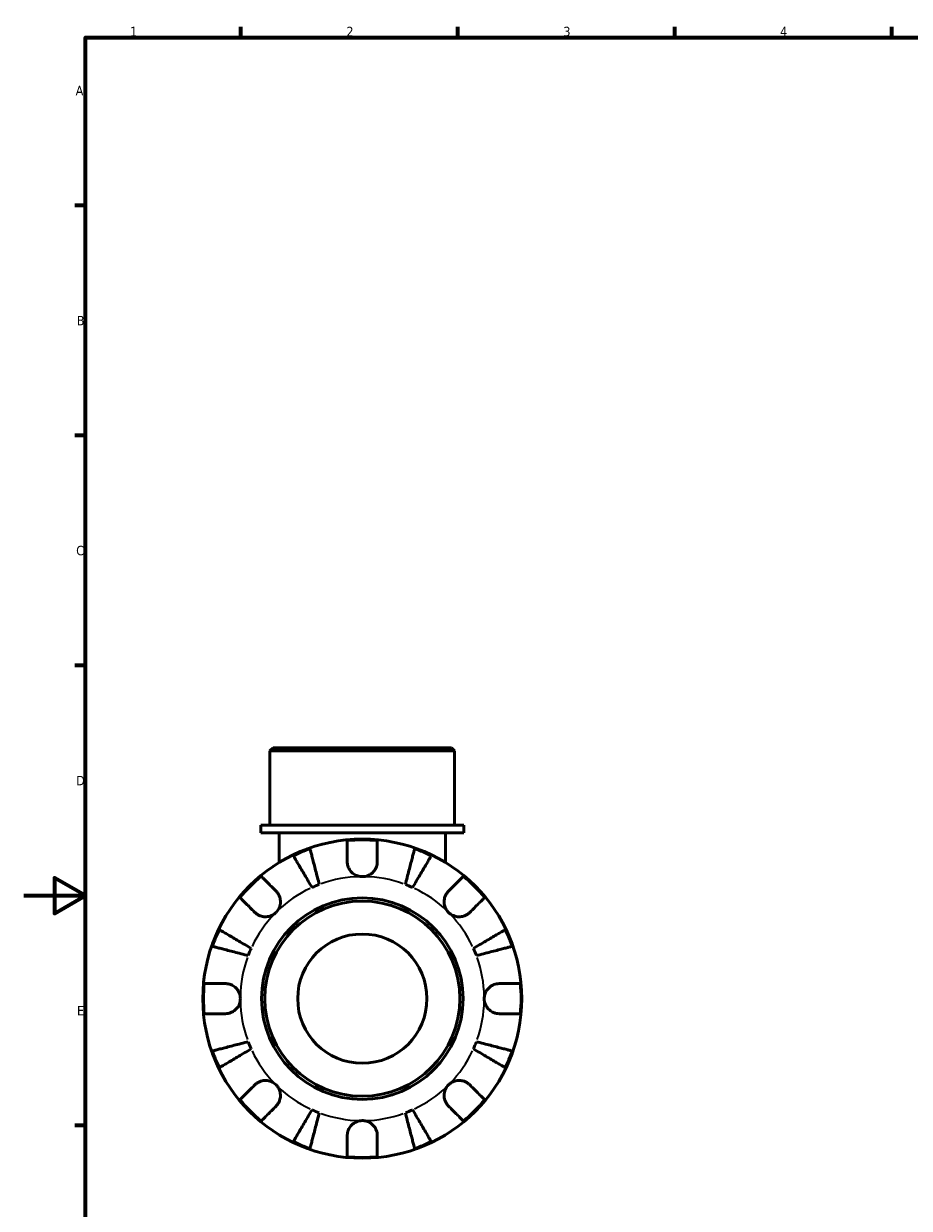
# Model space of a CAD drawing. Header units: millimetres. Extents: x 0 to 902, y -202 to 594.
# Tile 2 of 5: x 0 to 286, y 196 to 578. Entities that reach past the tile are written whole.
import ezdxf

# ---------------------------------------------------------------- set-up
doc = ezdxf.new("R2010")
doc.units = ezdxf.units.MM
for name, color, linetype, lineweight in [('Border (ANSI)', 7, 'Continuous', 70), ('Visible (ANSI)', 7, 'Continuous', 50), ('Visible Narrow (ANSI)', 7, 'Continuous', 35)]:
    doc.layers.add(name, color=color, linetype=linetype, lineweight=lineweight)
doc.styles.add('Note Text (ANSI)', font='tahoma.ttf')

# ---------------------------------------------------------------- blocks, each defined once
blk = doc.blocks.new('Borders Default Border')
at = {"layer": 'Border (ANSI)'}
for p, q in [((70.08, 574), (70.08, 577.45)), ((140.17, 574), (140.17, 577.45)), ((210.25, 574), (210.25, 577.45)), ((280.33, 574), (280.33, 577.45)), ((20, 519.75), (16.55, 519.75)), ((20, 445.5), (16.55, 445.5)), ((20, 371.25), (16.55, 371.25)), ((20, 222.75), (16.55, 222.75))]:
    blk.add_line(p, q, dxfattribs=at)
at = {"layer": 'Border (ANSI)', "flags": 128}
for points in [[(20, 20), (20, 574), (821, 574), (821, 20), (20, 20)], [(0, 297), (20, 297), (10, 302.77), (10, 291.23), (20, 297)]]:
    blk.add_lwpolyline(points, dxfattribs=at)
at = {"layer": 'Border (ANSI)', "color": 230, "true_color": 0xff0080, "char_height": 3.05, "attachment_point": 7, "style": 'Note Text (ANSI)'}
for s, insert in [('1', (34.35, 574.4)), ('2', (104.2, 574.4)), ('3', (174.26, 574.34)), ('4', (244.23, 574.4)), ('A', (16.78, 555.35)), ('B', (17.15, 481.1)), ('C', (16.95, 406.8)), ('D', (16.96, 332.6)), ('E', (17.21, 258.35))]:
    blk.add_mtext(s, dxfattribs=dict(at, insert=insert))

msp = doc.modelspace()

# ---------------------------------------------------------------- linework, layer by layer
at = {"layer": 'Visible (ANSI)'}
for p, q in [((80.554, 344.741), (79.524, 343.711)), ((80.554, 344.741), (138.108, 344.741)), ((138.108, 344.741), (139.138, 343.711)), ((139.138, 343.711), (79.524, 343.711)), ((79.524, 319.741), (79.524, 343.711)), ((139.138, 319.741), (139.138, 343.711)), ((142.118, 319.741), (76.543, 319.741)), ((76.543, 317.241), (76.543, 319.741)), ((142.118, 317.241), (142.118, 319.741)), ((142.118, 317.241), (76.543, 317.241)), ((82.504, 317.241), (82.504, 307.703)), ((136.157, 317.241), (136.157, 307.703))]:
    msp.add_line(p, q, dxfattribs=at)
for radius in [51.5, 32.53, 31.5, 20.865]:
    msp.add_circle((109.331, 263.741), radius, dxfattribs=at)
for radius, start, end in [(51.255, 84.57027, 95.42973), (51.255, 109.23324, 115.76676), (51.255, 64.23324, 70.76676), (51.255, 129.57027, 140.42973), (51.255, 39.57027, 50.42973), (39.375, 110.66622, 114.33378), (39.375, 65.66622, 69.33378), (51.255, 154.23324, 160.76676), (51.255, 19.23324, 25.76676), (39.375, 155.66622, 159.33378), (39.375, 20.66622, 24.33378), (51.255, 174.57027, 185.42973), (51.255, 354.57027, 5.42973), (39.375, 200.66622, 204.33378), (39.375, 335.66622, 339.33378), (51.255, 199.23324, 205.76676), (51.255, 334.23324, 340.76676), (51.255, 219.57027, 230.42973), (51.255, 309.57027, 320.42973), (39.375, 245.66622, 249.33378), (39.375, 290.66622, 294.33378), (51.255, 244.23324, 250.76676), (51.255, 289.23324, 295.76676), (51.255, 264.57027, 275.42973)]:
    msp.add_arc((109.331, 263.741), radius, start, end, dxfattribs=at)
for points, knots in [([(104.481, 307.966), (104.481, 308.516), (104.481, 309.076), (104.481, 310.288), (104.481, 310.922), (104.481, 311.984), (104.481, 312.511), (104.481, 313.42), (104.481, 313.802), (104.481, 314.368), (104.481, 314.607), (104.481, 314.766)], [5.9143146, 5.9143146, 5.9143146, 5.9143146, 6.0897305, 6.0897305, 6.3151304, 6.3151304, 6.5397196, 6.5397196, 6.7643088, 6.7643088, 6.9824261, 6.9824261, 6.9824261, 6.9824261]), ([(114.181, 314.766), (114.181, 314.607), (114.181, 314.368), (114.181, 313.802), (114.181, 313.42), (114.181, 312.511), (114.181, 311.984), (114.181, 310.922), (114.181, 310.288), (114.181, 309.076), (114.181, 308.516), (114.181, 307.966)], [0.2300371, 0.2300371, 0.2300371, 0.2300371, 0.4481544, 0.4481544, 0.6727436, 0.6727436, 0.8973328, 0.8973328, 1.1227327, 1.1227327, 1.2981486, 1.2981486, 1.2981486, 1.2981486]), ([(93.106, 299.618), (92.724, 300.267), (92.306, 300.976), (91.488, 302.365), (91.088, 303.045), (90.382, 304.242), (90.012, 304.871), (89.321, 306.044), (89, 306.589), (88.461, 307.504), (88.194, 307.957), (87.733, 308.74), (87.539, 309.069), (87.252, 309.557), (87.131, 309.763), (87.05, 309.9)], [5.4054322, 5.4054322, 5.4054322, 5.4054322, 5.6314379, 5.6314379, 5.8574437, 5.8574437, 6.0826169, 6.0826169, 6.3077901, 6.3077901, 6.5323479, 6.5323479, 6.7569058, 6.7569058, 6.9752088, 6.9752088, 6.9752088, 6.9752088]), ([(92.447, 312.136), (92.486, 311.981), (92.546, 311.75), (92.688, 311.202), (92.784, 310.832), (93.011, 309.953), (93.143, 309.443), (93.409, 308.416), (93.567, 307.803), (93.908, 306.484), (94.091, 305.778), (94.439, 304.433), (94.636, 303.669), (95.04, 302.109), (95.246, 301.312), (95.434, 300.583)], [0.2300349, 0.2300349, 0.2300349, 0.2300349, 0.4483378, 0.4483378, 0.6728957, 0.6728957, 0.8974535, 0.8974535, 1.1226267, 1.1226267, 1.3478, 1.3478, 1.5738057, 1.5738057, 1.7998115, 1.7998115, 1.7998115, 1.7998115]), ([(123.227, 300.583), (123.416, 301.312), (123.622, 302.109), (124.025, 303.669), (124.223, 304.433), (124.571, 305.778), (124.753, 306.484), (125.094, 307.803), (125.253, 308.416), (125.519, 309.443), (125.65, 309.953), (125.878, 310.832), (125.973, 311.202), (126.115, 311.75), (126.175, 311.981), (126.215, 312.136)], [5.4054322, 5.4054322, 5.4054322, 5.4054322, 5.6314379, 5.6314379, 5.8574437, 5.8574437, 6.0826169, 6.0826169, 6.3077901, 6.3077901, 6.5323479, 6.5323479, 6.7569058, 6.7569058, 6.9752088, 6.9752088, 6.9752088, 6.9752088]), ([(131.612, 309.9), (131.531, 309.763), (131.409, 309.557), (131.122, 309.069), (130.928, 308.74), (130.467, 307.957), (130.2, 307.504), (129.662, 306.589), (129.341, 306.044), (128.649, 304.871), (128.279, 304.242), (127.574, 303.045), (127.173, 302.365), (126.355, 300.976), (125.938, 300.267), (125.555, 299.618)], [0.2300349, 0.2300349, 0.2300349, 0.2300349, 0.4483378, 0.4483378, 0.6728957, 0.6728957, 0.8974535, 0.8974535, 1.1226267, 1.1226267, 1.3478, 1.3478, 1.5738057, 1.5738057, 1.7998115, 1.7998115, 1.7998115, 1.7998115]), ([(109.331, 303.116), (108.845, 303.116), (108.363, 303.189), (107.378, 303.493), (106.888, 303.741), (106.05, 304.36), (105.699, 304.714), (105.158, 305.457), (104.957, 305.829), (104.713, 306.462), (104.64, 306.709), (104.539, 307.182), (104.508, 307.407), (104.485, 307.743), (104.481, 307.855), (104.481, 307.966)], [0, 0, 0, 0, 0.14558971, 0.14558971, 0.30930841, 0.30930841, 0.45830506, 0.45830506, 0.58735107, 0.58735107, 0.66775406, 0.66775406, 0.73999155, 0.73999155, 0.77632248, 0.77632248, 0.77632248, 0.77632248]), ([(114.181, 307.966), (114.181, 307.762), (114.168, 307.556), (114.112, 307.123), (114.067, 306.898), (113.926, 306.388), (113.82, 306.107), (113.443, 305.335), (113.112, 304.877), (112.27, 304.061), (111.759, 303.724), (110.607, 303.244), (109.973, 303.116), (109.331, 303.116)], [-0.78516465, -0.78516465, -0.78516465, -0.78516465, -0.71674204, -0.71674204, -0.64259311, -0.64259311, -0.54817339, -0.54817339, -0.37584493, -0.37584493, -0.19265918, -0.19265918, 0, 0, 0, 0]), ([(76.68, 303.251), (76.793, 303.138), (76.962, 302.969), (77.362, 302.569), (77.632, 302.299), (78.275, 301.656), (78.647, 301.284), (79.398, 300.532), (79.846, 300.085), (80.704, 299.227), (81.1, 298.831), (81.488, 298.443)], [0.2300371, 0.2300371, 0.2300371, 0.2300371, 0.4481544, 0.4481544, 0.6727436, 0.6727436, 0.8973328, 0.8973328, 1.1227327, 1.1227327, 1.2981486, 1.2981486, 1.2981486, 1.2981486]), ([(137.173, 298.443), (137.562, 298.831), (137.958, 299.227), (138.815, 300.085), (139.263, 300.532), (140.014, 301.284), (140.387, 301.656), (141.029, 302.299), (141.299, 302.569), (141.699, 302.969), (141.869, 303.138), (141.981, 303.251)], [5.9143146, 5.9143146, 5.9143146, 5.9143146, 6.0897305, 6.0897305, 6.3151304, 6.3151304, 6.5397196, 6.5397196, 6.7643088, 6.7643088, 6.9824261, 6.9824261, 6.9824261, 6.9824261]), ([(81.488, 298.443), (81.57, 298.361), (81.65, 298.275), (81.929, 297.952), (82.112, 297.696), (82.44, 297.121), (82.581, 296.802), (82.838, 295.981), (82.915, 295.473), (82.901, 294.345), (82.778, 293.738), (82.301, 292.576), (81.942, 292.037), (81.488, 291.584)], [-0.78090098, -0.78090098, -0.78090098, -0.78090098, -0.74249641, -0.74249641, -0.64168011, -0.64168011, -0.53308797, -0.53308797, -0.37727943, -0.37727943, -0.19250343, -0.19250343, 0, 0, 0, 0]), ([(137.173, 291.584), (136.905, 291.852), (136.669, 292.15), (136.258, 292.819), (136.09, 293.189), (135.813, 294.082), (135.741, 294.608), (135.767, 295.638), (135.857, 296.131), (136.131, 296.921), (136.275, 297.228), (136.613, 297.79), (136.803, 298.044), (137.065, 298.332), (137.118, 298.388), (137.173, 298.443)], [0, 0, 0, 0, 0.11375655, 0.11375655, 0.23538098, 0.23538098, 0.39430899, 0.39430899, 0.54630686, 0.54630686, 0.65204055, 0.65204055, 0.75381821, 0.75381821, 0.77933795, 0.77933795, 0.77933795, 0.77933795]), ([(74.629, 291.584), (74.241, 291.972), (73.845, 292.368), (72.987, 293.226), (72.54, 293.674), (71.788, 294.425), (71.416, 294.797), (70.773, 295.44), (70.503, 295.71), (70.103, 296.11), (69.934, 296.279), (69.821, 296.392)], [5.9143146, 5.9143146, 5.9143146, 5.9143146, 6.0897305, 6.0897305, 6.3151304, 6.3151304, 6.5397196, 6.5397196, 6.7643088, 6.7643088, 6.9824261, 6.9824261, 6.9824261, 6.9824261]), ([(148.84, 296.392), (148.728, 296.279), (148.558, 296.11), (148.158, 295.71), (147.888, 295.44), (147.245, 294.797), (146.873, 294.425), (146.122, 293.674), (145.674, 293.226), (144.816, 292.368), (144.421, 291.972), (144.032, 291.584)], [0.2300371, 0.2300371, 0.2300371, 0.2300371, 0.4481544, 0.4481544, 0.6727436, 0.6727436, 0.8973328, 0.8973328, 1.1227327, 1.1227327, 1.2981486, 1.2981486, 1.2981486, 1.2981486]), ([(81.488, 291.584), (81.22, 291.315), (80.922, 291.08), (80.253, 290.669), (79.883, 290.501), (78.99, 290.224), (78.464, 290.151), (77.434, 290.177), (76.941, 290.268), (76.151, 290.541), (75.844, 290.686), (75.282, 291.024), (75.028, 291.214), (74.74, 291.475), (74.684, 291.529), (74.629, 291.584)], [0, 0, 0, 0, 0.11375655, 0.11375655, 0.23538098, 0.23538098, 0.39430899, 0.39430899, 0.54630686, 0.54630686, 0.65204055, 0.65204055, 0.75381821, 0.75381821, 0.77933795, 0.77933795, 0.77933795, 0.77933795]), ([(144.032, 291.584), (143.95, 291.502), (143.864, 291.422), (143.542, 291.143), (143.286, 290.96), (142.71, 290.632), (142.391, 290.491), (141.571, 290.234), (141.062, 290.157), (139.934, 290.171), (139.327, 290.294), (138.166, 290.771), (137.627, 291.13), (137.173, 291.584)], [-0.78090098, -0.78090098, -0.78090098, -0.78090098, -0.74249641, -0.74249641, -0.64168011, -0.64168011, -0.53308797, -0.53308797, -0.37727943, -0.37727943, -0.19250343, -0.19250343, 0, 0, 0, 0]), ([(63.172, 286.022), (63.309, 285.941), (63.515, 285.82), (64.003, 285.533), (64.332, 285.339), (65.114, 284.878), (65.568, 284.611), (66.483, 284.072), (67.028, 283.751), (68.201, 283.06), (68.83, 282.69), (70.027, 281.984), (70.707, 281.584), (72.096, 280.766), (72.805, 280.348), (73.454, 279.966)], [0.2300349, 0.2300349, 0.2300349, 0.2300349, 0.4483378, 0.4483378, 0.6728957, 0.6728957, 0.8974535, 0.8974535, 1.1226267, 1.1226267, 1.3478, 1.3478, 1.5738057, 1.5738057, 1.7998115, 1.7998115, 1.7998115, 1.7998115]), ([(145.208, 279.966), (145.857, 280.348), (146.566, 280.766), (147.954, 281.584), (148.634, 281.984), (149.832, 282.69), (150.46, 283.06), (151.634, 283.751), (152.179, 284.072), (153.093, 284.611), (153.547, 284.878), (154.33, 285.339), (154.658, 285.533), (155.146, 285.82), (155.352, 285.941), (155.49, 286.022)], [5.4054322, 5.4054322, 5.4054322, 5.4054322, 5.6314379, 5.6314379, 5.8574437, 5.8574437, 6.0826169, 6.0826169, 6.3077901, 6.3077901, 6.5323479, 6.5323479, 6.7569058, 6.7569058, 6.9752088, 6.9752088, 6.9752088, 6.9752088]), ([(72.489, 277.638), (71.76, 277.826), (70.963, 278.032), (69.403, 278.436), (68.639, 278.633), (67.294, 278.981), (66.588, 279.164), (65.269, 279.505), (64.656, 279.663), (63.629, 279.929), (63.119, 280.061), (62.24, 280.288), (61.87, 280.384), (61.322, 280.526), (61.091, 280.586), (60.936, 280.625)], [5.4054322, 5.4054322, 5.4054322, 5.4054322, 5.6314379, 5.6314379, 5.8574437, 5.8574437, 6.0826169, 6.0826169, 6.3077901, 6.3077901, 6.5323479, 6.5323479, 6.7569058, 6.7569058, 6.9752088, 6.9752088, 6.9752088, 6.9752088]), ([(157.725, 280.625), (157.571, 280.586), (157.339, 280.526), (156.791, 280.384), (156.422, 280.288), (155.542, 280.061), (155.032, 279.929), (154.005, 279.663), (153.393, 279.505), (152.074, 279.164), (151.368, 278.981), (150.022, 278.633), (149.258, 278.436), (147.698, 278.032), (146.901, 277.826), (146.172, 277.638)], [0.2300349, 0.2300349, 0.2300349, 0.2300349, 0.4483378, 0.4483378, 0.6728957, 0.6728957, 0.8974535, 0.8974535, 1.1226267, 1.1226267, 1.3478, 1.3478, 1.5738057, 1.5738057, 1.7998115, 1.7998115, 1.7998115, 1.7998115]), ([(58.306, 268.591), (58.465, 268.591), (58.704, 268.591), (59.27, 268.591), (59.652, 268.591), (60.561, 268.591), (61.088, 268.591), (62.15, 268.591), (62.784, 268.591), (63.996, 268.591), (64.556, 268.591), (65.106, 268.591)], [0.2300371, 0.2300371, 0.2300371, 0.2300371, 0.4481544, 0.4481544, 0.6727436, 0.6727436, 0.8973328, 0.8973328, 1.1227327, 1.1227327, 1.2981486, 1.2981486, 1.2981486, 1.2981486]), ([(65.106, 268.591), (65.258, 268.591), (65.411, 268.584), (65.844, 268.543), (66.124, 268.492), (66.717, 268.327), (67.027, 268.207), (67.787, 267.816), (68.212, 267.504), (69.006, 266.688), (69.346, 266.173), (69.829, 265.017), (69.956, 264.382), (69.956, 263.741)], [-0.77507703, -0.77507703, -0.77507703, -0.77507703, -0.72560399, -0.72560399, -0.63594265, -0.63594265, -0.53365641, -0.53365641, -0.3753162, -0.3753162, -0.19216783, -0.19216783, 0, 0, 0, 0]), ([(148.706, 263.741), (148.706, 264.177), (148.764, 264.61), (149.007, 265.492), (149.202, 265.932), (149.791, 266.861), (150.219, 267.314), (151.056, 267.918), (151.42, 268.115), (152.08, 268.371), (152.365, 268.452), (152.946, 268.562), (153.239, 268.59), (153.537, 268.591), (153.546, 268.591), (153.556, 268.591)], [-3.37535926, -3.37535926, -3.37535926, -3.37535926, -3.24472064, -3.24472064, -3.10081281, -3.10081281, -2.91318515, -2.91318515, -2.78540812, -2.78540812, -2.69094331, -2.69094331, -2.59427293, -2.59427293, -2.59108226, -2.59108226, -2.59108226, -2.59108226]), ([(153.556, 268.591), (154.106, 268.591), (154.665, 268.591), (155.878, 268.591), (156.511, 268.591), (157.573, 268.591), (158.1, 268.591), (159.009, 268.591), (159.391, 268.591), (159.957, 268.591), (160.197, 268.591), (160.356, 268.591)], [5.9143146, 5.9143146, 5.9143146, 5.9143146, 6.0897305, 6.0897305, 6.3151304, 6.3151304, 6.5397196, 6.5397196, 6.7643088, 6.7643088, 6.9824261, 6.9824261, 6.9824261, 6.9824261]), ([(69.956, 263.741), (69.956, 263.306), (69.897, 262.872), (69.654, 261.99), (69.459, 261.551), (68.871, 260.621), (68.442, 260.168), (67.605, 259.564), (67.241, 259.368), (66.582, 259.112), (66.296, 259.031), (65.716, 258.921), (65.423, 258.893), (65.125, 258.891), (65.115, 258.891), (65.106, 258.891)], [-3.37535926, -3.37535926, -3.37535926, -3.37535926, -3.24472064, -3.24472064, -3.10081281, -3.10081281, -2.91318515, -2.91318515, -2.78540812, -2.78540812, -2.69094331, -2.69094331, -2.59427293, -2.59427293, -2.59108226, -2.59108226, -2.59108226, -2.59108226]), ([(153.556, 258.891), (153.404, 258.891), (153.25, 258.898), (152.817, 258.94), (152.538, 258.991), (151.944, 259.155), (151.634, 259.275), (150.874, 259.667), (150.45, 259.979), (149.655, 260.795), (149.315, 261.309), (148.833, 262.466), (148.706, 263.101), (148.706, 263.741)], [-0.77507703, -0.77507703, -0.77507703, -0.77507703, -0.72560399, -0.72560399, -0.63594265, -0.63594265, -0.53365641, -0.53365641, -0.3753162, -0.3753162, -0.19216783, -0.19216783, 0, 0, 0, 0]), ([(65.106, 258.891), (64.556, 258.891), (63.996, 258.891), (62.784, 258.891), (62.15, 258.891), (61.088, 258.891), (60.561, 258.891), (59.652, 258.891), (59.27, 258.891), (58.704, 258.891), (58.465, 258.891), (58.306, 258.891)], [5.9143146, 5.9143146, 5.9143146, 5.9143146, 6.0897305, 6.0897305, 6.3151304, 6.3151304, 6.5397196, 6.5397196, 6.7643088, 6.7643088, 6.9824261, 6.9824261, 6.9824261, 6.9824261]), ([(160.356, 258.891), (160.197, 258.891), (159.957, 258.891), (159.391, 258.891), (159.009, 258.891), (158.1, 258.891), (157.573, 258.891), (156.511, 258.891), (155.878, 258.891), (154.665, 258.891), (154.106, 258.891), (153.556, 258.891)], [0.2300371, 0.2300371, 0.2300371, 0.2300371, 0.4481544, 0.4481544, 0.6727436, 0.6727436, 0.8973328, 0.8973328, 1.1227327, 1.1227327, 1.2981486, 1.2981486, 1.2981486, 1.2981486]), ([(60.936, 246.857), (61.091, 246.897), (61.322, 246.957), (61.87, 247.099), (62.24, 247.194), (63.119, 247.422), (63.629, 247.553), (64.656, 247.819), (65.269, 247.978), (66.588, 248.319), (67.294, 248.501), (68.639, 248.849), (69.403, 249.047), (70.963, 249.45), (71.76, 249.656), (72.489, 249.845)], [0.2300349, 0.2300349, 0.2300349, 0.2300349, 0.4483378, 0.4483378, 0.6728957, 0.6728957, 0.8974535, 0.8974535, 1.1226267, 1.1226267, 1.3478, 1.3478, 1.5738057, 1.5738057, 1.7998115, 1.7998115, 1.7998115, 1.7998115]), ([(146.172, 249.845), (146.901, 249.656), (147.698, 249.45), (149.258, 249.047), (150.022, 248.849), (151.368, 248.501), (152.074, 248.319), (153.393, 247.978), (154.005, 247.819), (155.032, 247.553), (155.542, 247.422), (156.422, 247.194), (156.791, 247.099), (157.339, 246.957), (157.571, 246.897), (157.725, 246.857)], [5.4054322, 5.4054322, 5.4054322, 5.4054322, 5.6314379, 5.6314379, 5.8574437, 5.8574437, 6.0826169, 6.0826169, 6.3077901, 6.3077901, 6.5323479, 6.5323479, 6.7569058, 6.7569058, 6.9752088, 6.9752088, 6.9752088, 6.9752088]), ([(73.454, 247.517), (72.805, 247.134), (72.096, 246.717), (70.707, 245.899), (70.027, 245.498), (68.83, 244.793), (68.201, 244.423), (67.028, 243.731), (66.483, 243.41), (65.568, 242.872), (65.114, 242.605), (64.332, 242.144), (64.003, 241.95), (63.515, 241.663), (63.309, 241.541), (63.172, 241.46)], [5.4054322, 5.4054322, 5.4054322, 5.4054322, 5.6314379, 5.6314379, 5.8574437, 5.8574437, 6.0826169, 6.0826169, 6.3077901, 6.3077901, 6.5323479, 6.5323479, 6.7569058, 6.7569058, 6.9752088, 6.9752088, 6.9752088, 6.9752088]), ([(155.49, 241.46), (155.352, 241.541), (155.146, 241.663), (154.658, 241.95), (154.33, 242.144), (153.547, 242.605), (153.093, 242.872), (152.179, 243.41), (151.634, 243.731), (150.46, 244.423), (149.832, 244.793), (148.634, 245.498), (147.954, 245.899), (146.566, 246.717), (145.857, 247.134), (145.208, 247.517)], [0.2300349, 0.2300349, 0.2300349, 0.2300349, 0.4483378, 0.4483378, 0.6728957, 0.6728957, 0.8974535, 0.8974535, 1.1226267, 1.1226267, 1.3478, 1.3478, 1.5738057, 1.5738057, 1.7998115, 1.7998115, 1.7998115, 1.7998115]), ([(74.629, 235.899), (74.711, 235.981), (74.797, 236.061), (75.12, 236.34), (75.376, 236.522), (75.951, 236.851), (76.27, 236.992), (77.091, 237.249), (77.599, 237.325), (78.727, 237.312), (79.334, 237.189), (80.496, 236.712), (81.035, 236.353), (81.488, 235.899)], [-0.78090098, -0.78090098, -0.78090098, -0.78090098, -0.74249641, -0.74249641, -0.64168011, -0.64168011, -0.53308797, -0.53308797, -0.37727943, -0.37727943, -0.19250343, -0.19250343, 0, 0, 0, 0]), ([(137.173, 235.899), (137.441, 236.167), (137.74, 236.403), (138.408, 236.814), (138.779, 236.982), (139.671, 237.259), (140.198, 237.331), (141.228, 237.305), (141.72, 237.215), (142.511, 236.941), (142.818, 236.797), (143.38, 236.459), (143.633, 236.269), (143.921, 236.007), (143.977, 235.954), (144.032, 235.899)], [0, 0, 0, 0, 0.11375655, 0.11375655, 0.23538098, 0.23538098, 0.39430899, 0.39430899, 0.54630686, 0.54630686, 0.65204055, 0.65204055, 0.75381821, 0.75381821, 0.77933795, 0.77933795, 0.77933795, 0.77933795]), ([(69.821, 231.091), (69.934, 231.203), (70.103, 231.373), (70.503, 231.773), (70.773, 232.043), (71.416, 232.685), (71.788, 233.058), (72.54, 233.809), (72.987, 234.257), (73.845, 235.114), (74.241, 235.51), (74.629, 235.899)], [0.2300371, 0.2300371, 0.2300371, 0.2300371, 0.4481544, 0.4481544, 0.6727436, 0.6727436, 0.8973328, 0.8973328, 1.1227327, 1.1227327, 1.2981486, 1.2981486, 1.2981486, 1.2981486]), ([(81.488, 235.899), (81.757, 235.631), (81.992, 235.332), (82.403, 234.664), (82.571, 234.293), (82.848, 233.401), (82.921, 232.874), (82.895, 231.844), (82.804, 231.352), (82.531, 230.561), (82.386, 230.254), (82.048, 229.692), (81.858, 229.439), (81.597, 229.151), (81.543, 229.095), (81.488, 229.04)], [0, 0, 0, 0, 0.11375655, 0.11375655, 0.23538098, 0.23538098, 0.39430899, 0.39430899, 0.54630686, 0.54630686, 0.65204055, 0.65204055, 0.75381821, 0.75381821, 0.77933795, 0.77933795, 0.77933795, 0.77933795]), ([(137.173, 229.04), (137.091, 229.122), (137.011, 229.208), (136.732, 229.53), (136.55, 229.786), (136.221, 230.362), (136.08, 230.681), (135.823, 231.501), (135.747, 232.01), (135.76, 233.138), (135.883, 233.745), (136.36, 234.906), (136.719, 235.445), (137.173, 235.899)], [-0.78090098, -0.78090098, -0.78090098, -0.78090098, -0.74249641, -0.74249641, -0.64168011, -0.64168011, -0.53308797, -0.53308797, -0.37727943, -0.37727943, -0.19250343, -0.19250343, 0, 0, 0, 0]), ([(144.032, 235.899), (144.421, 235.51), (144.816, 235.114), (145.674, 234.257), (146.122, 233.809), (146.873, 233.058), (147.245, 232.685), (147.888, 232.043), (148.158, 231.773), (148.558, 231.373), (148.728, 231.203), (148.84, 231.091)], [5.9143146, 5.9143146, 5.9143146, 5.9143146, 6.0897305, 6.0897305, 6.3151304, 6.3151304, 6.5397196, 6.5397196, 6.7643088, 6.7643088, 6.9824261, 6.9824261, 6.9824261, 6.9824261]), ([(81.488, 229.04), (81.1, 228.651), (80.704, 228.256), (79.846, 227.398), (79.398, 226.95), (78.647, 226.199), (78.275, 225.827), (77.632, 225.184), (77.362, 224.914), (76.962, 224.514), (76.793, 224.344), (76.68, 224.232)], [5.9143146, 5.9143146, 5.9143146, 5.9143146, 6.0897305, 6.0897305, 6.3151304, 6.3151304, 6.5397196, 6.5397196, 6.7643088, 6.7643088, 6.9824261, 6.9824261, 6.9824261, 6.9824261]), ([(87.05, 217.582), (87.131, 217.72), (87.252, 217.926), (87.539, 218.414), (87.733, 218.742), (88.194, 219.525), (88.461, 219.979), (89, 220.893), (89.321, 221.438), (90.012, 222.612), (90.382, 223.24), (91.088, 224.438), (91.488, 225.118), (92.306, 226.506), (92.724, 227.215), (93.106, 227.864)], [0.2300349, 0.2300349, 0.2300349, 0.2300349, 0.4483378, 0.4483378, 0.6728957, 0.6728957, 0.8974535, 0.8974535, 1.1226267, 1.1226267, 1.3478, 1.3478, 1.5738057, 1.5738057, 1.7998115, 1.7998115, 1.7998115, 1.7998115]), ([(95.434, 226.9), (95.246, 226.171), (95.04, 225.374), (94.636, 223.814), (94.439, 223.05), (94.091, 221.704), (93.908, 220.998), (93.567, 219.679), (93.409, 219.067), (93.143, 218.04), (93.011, 217.53), (92.784, 216.65), (92.688, 216.281), (92.546, 215.733), (92.486, 215.501), (92.447, 215.347)], [5.4054322, 5.4054322, 5.4054322, 5.4054322, 5.6314379, 5.6314379, 5.8574437, 5.8574437, 6.0826169, 6.0826169, 6.3077901, 6.3077901, 6.5323479, 6.5323479, 6.7569058, 6.7569058, 6.9752088, 6.9752088, 6.9752088, 6.9752088]), ([(126.215, 215.347), (126.175, 215.501), (126.115, 215.733), (125.973, 216.281), (125.878, 216.65), (125.65, 217.53), (125.519, 218.04), (125.253, 219.067), (125.094, 219.679), (124.753, 220.998), (124.571, 221.704), (124.223, 223.05), (124.025, 223.814), (123.622, 225.374), (123.416, 226.171), (123.227, 226.9)], [0.2300349, 0.2300349, 0.2300349, 0.2300349, 0.4483378, 0.4483378, 0.6728957, 0.6728957, 0.8974535, 0.8974535, 1.1226267, 1.1226267, 1.3478, 1.3478, 1.5738057, 1.5738057, 1.7998115, 1.7998115, 1.7998115, 1.7998115]), ([(125.555, 227.864), (125.938, 227.215), (126.355, 226.506), (127.173, 225.118), (127.574, 224.438), (128.279, 223.24), (128.649, 222.612), (129.341, 221.438), (129.662, 220.893), (130.2, 219.979), (130.467, 219.525), (130.928, 218.742), (131.122, 218.414), (131.409, 217.926), (131.531, 217.72), (131.612, 217.582)], [5.4054322, 5.4054322, 5.4054322, 5.4054322, 5.6314379, 5.6314379, 5.8574437, 5.8574437, 6.0826169, 6.0826169, 6.3077901, 6.3077901, 6.5323479, 6.5323479, 6.7569058, 6.7569058, 6.9752088, 6.9752088, 6.9752088, 6.9752088]), ([(141.981, 224.232), (141.869, 224.344), (141.699, 224.514), (141.299, 224.914), (141.029, 225.184), (140.387, 225.827), (140.014, 226.199), (139.263, 226.95), (138.815, 227.398), (137.958, 228.256), (137.562, 228.651), (137.173, 229.04)], [0.2300371, 0.2300371, 0.2300371, 0.2300371, 0.4481544, 0.4481544, 0.6727436, 0.6727436, 0.8973328, 0.8973328, 1.1227327, 1.1227327, 1.2981486, 1.2981486, 1.2981486, 1.2981486]), ([(104.481, 219.516), (104.481, 219.668), (104.488, 219.822), (104.529, 220.255), (104.58, 220.534), (104.745, 221.128), (104.865, 221.438), (105.256, 222.198), (105.568, 222.622), (106.384, 223.417), (106.899, 223.757), (108.055, 224.239), (108.69, 224.366), (109.331, 224.366)], [-0.77507703, -0.77507703, -0.77507703, -0.77507703, -0.72560399, -0.72560399, -0.63594265, -0.63594265, -0.53365641, -0.53365641, -0.3753162, -0.3753162, -0.19216783, -0.19216783, 0, 0, 0, 0]), ([(109.331, 224.366), (109.766, 224.366), (110.2, 224.308), (111.082, 224.065), (111.521, 223.87), (112.451, 223.281), (112.904, 222.853), (113.508, 222.016), (113.704, 221.652), (113.96, 220.992), (114.041, 220.707), (114.151, 220.126), (114.179, 219.833), (114.181, 219.535), (114.181, 219.526), (114.181, 219.516)], [-3.37535926, -3.37535926, -3.37535926, -3.37535926, -3.24472064, -3.24472064, -3.10081281, -3.10081281, -2.91318515, -2.91318515, -2.78540812, -2.78540812, -2.69094331, -2.69094331, -2.59427293, -2.59427293, -2.59108226, -2.59108226, -2.59108226, -2.59108226]), ([(104.481, 212.716), (104.481, 212.875), (104.481, 213.115), (104.481, 213.681), (104.481, 214.063), (104.481, 214.972), (104.481, 215.499), (104.481, 216.561), (104.481, 217.194), (104.481, 218.407), (104.481, 218.966), (104.481, 219.516)], [0.2300371, 0.2300371, 0.2300371, 0.2300371, 0.4481544, 0.4481544, 0.6727436, 0.6727436, 0.8973328, 0.8973328, 1.1227327, 1.1227327, 1.2981486, 1.2981486, 1.2981486, 1.2981486]), ([(114.181, 219.516), (114.181, 218.966), (114.181, 218.407), (114.181, 217.194), (114.181, 216.561), (114.181, 215.499), (114.181, 214.972), (114.181, 214.063), (114.181, 213.681), (114.181, 213.115), (114.181, 212.875), (114.181, 212.716)], [5.9143146, 5.9143146, 5.9143146, 5.9143146, 6.0897305, 6.0897305, 6.3151304, 6.3151304, 6.5397196, 6.5397196, 6.7643088, 6.7643088, 6.9824261, 6.9824261, 6.9824261, 6.9824261])]:
    msp.add_open_spline(points, degree=3, knots=knots, dxfattribs=at)
at = {"layer": 'Visible Narrow (ANSI)'}
for start, end in [(91.03331, 109.63291), (70.36709, 88.96669), (115.36709, 133.96669), (46.03331, 64.63291), (136.03331, 154.63291), (25.36709, 43.96669), (160.36709, 178.96669), (1.03331, 19.63291), (181.03331, 199.63291), (340.36709, 358.96669), (205.36709, 223.96669), (316.03331, 334.63291), (226.03331, 244.63291), (295.36709, 313.96669), (250.36709, 268.96669), (271.03331, 289.63291)]:
    msp.add_arc((109.331, 263.741), 39.375, start, end, dxfattribs=at)

# ---------------------------------------------------------------- block references
msp.add_blockref('Borders Default Border', (0, 0))

doc.saveas('drawing.dxf')
